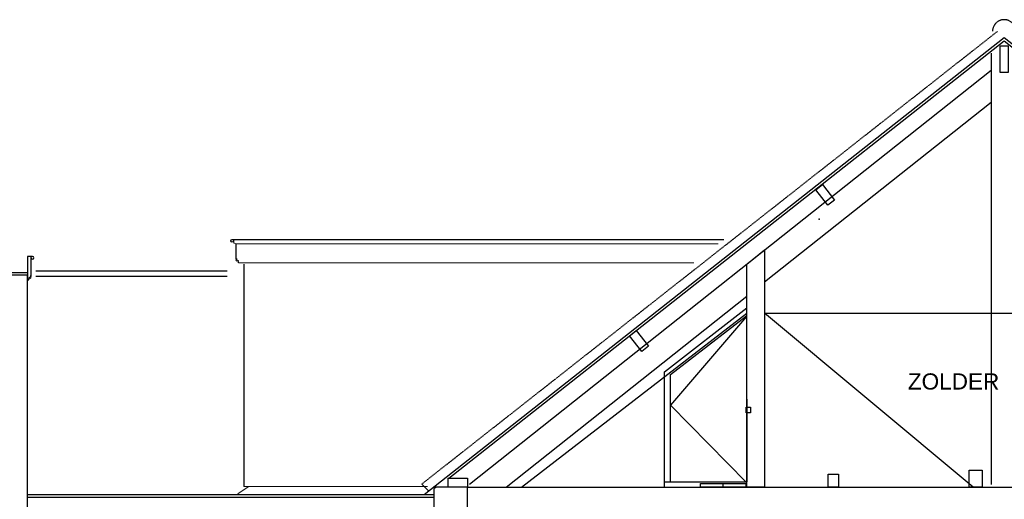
# Model space of a CAD drawing. Extents: x 0 to 286551, y -50 to 581131.
# Tile 110 of 207: x 164345 to 175323, y 511778 to 517126. Entities that reach past the tile are written whole.
import ezdxf

# ---------------------------------------------------------------- set-up
doc = ezdxf.new("R2010")
doc.units = 0
doc.header["$MEASUREMENT"] = 0
doc.linetypes.add('HIDDEN', pattern=[9.524999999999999, 6.35, -3.175])
for name, color, linetype in [('0.09', 7, 'CONTINUOUS'), ('0.13', 5, 'CONTINUOUS'), ('0.25', 2, 'CONTINUOUS')]:
    doc.layers.add(name, color=color, linetype=linetype)
doc.layers.add('0gevel.18', color=1, linetype='CONTINUOUS', lineweight=18)

msp = doc.modelspace()

# ---------------------------------------------------------------- linework, layer by layer
at = {"layer": '0.09'}
for points in [[(164523.6245802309, 514325.5474336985), (166658, 514325.5474336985)], [(164523.6245802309, 514265.5474336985), (166658, 514265.5474336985)]]:
    msp.add_lwpolyline(points, dxfattribs=at)
msp.add_point((173258.2813670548, 514902.0843772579), dxfattribs=at)
at = {"layer": '0.13'}
for points in [[(175176.6245802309, 516754), (175176.6245802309, 511942.5474336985)], [(169361, 511946), (175176.6245802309, 516565.3041803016)], [(172651, 514201.6420116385), (175176.6245802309, 516207.7254546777)], [(169769.069264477, 511912.5474336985), (172451, 514042.7836081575)]]:
    msp.add_lwpolyline(points, dxfattribs=at)
at = {"layer": '0.13', "color": 5, "linetype": 'Continuous', "ltscale": 0.2}
msp.add_lwpolyline([(172451, 514400.3623337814), (172651, 514559.2207372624), (172651, 511912.5474336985), (172451, 511912.5474336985)], close=True, dxfattribs=at)
at = {"layer": '0.13', "linetype": 'Continuous', "ltscale": 0.2}
for points in [[(171534, 511912.5474336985), (171534, 513200.8229780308), (172451, 513912.1204986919)], [(171601, 511972), (171601, 513168), (172448, 513825), (172450.9067387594, 511972)], [(172448, 513818), (171601, 512826), (172448, 511965)], [(171534, 511972), (172450.9067387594, 511972)]]:
    msp.add_lwpolyline(points, dxfattribs=at)
at = {"layer": '0.25', "linetype": 'HIDDEN'}
msp.add_lwpolyline([(168827.553889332, 511947.1744095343), (175247.0596435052, 516996.438592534)], dxfattribs=at)
at = {"layer": '0.25'}
for points in [[(168854.6797606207, 511832.5474336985), (175321.6245802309, 516928.1426907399), (181530.2213456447, 512036.1114281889)], [(169131.5949407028, 512012.5474336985), (175321.6245802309, 516889.9488267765), (181511.6542197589, 512012.5474336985)], [(172651, 513852.5474336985), (177995.8285034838, 513852.5474336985)], [(169336.6245802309, 510229.2972044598), (169336.6245802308, 511912.5474336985), (168988.7801400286, 511912.5474336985), (168961.6245802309, 511893.5329060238), (168961.6245802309, 509339.2972044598)], [(169336.6245802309, 511912.5474336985), (181306.6245802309, 511912.5474336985)], [(164433.6245802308, 511832.5474336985), (168961.6245802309, 511832.5474336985)], [(164433.6245802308, 511802.5474336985), (168961.6245802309, 511802.5474336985)]]:
    msp.add_lwpolyline(points, dxfattribs=at)
for points in [[(175371.6245802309, 516542.5474336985), (175371.6245802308, 516832.5474336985), (175271.6245802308, 516832.5474336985), (175271.6245802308, 516542.5474336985)], [(164433.6245802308, 510399.5474336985), (164433.6245802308, 514275.5474336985), (164183.4437115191, 514275.5474336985), (163973.6245802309, 514275.5474336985), (163973.6245802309, 514085.5474336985), (163973.6245802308, 510399.5474336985)], [(164433.6245802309, 514275.5474336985), (164183.4437115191, 514275.5474336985), (164183.4437115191, 514305.5474336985), (164433.6245802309, 514305.5474336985)], [(169336.6245802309, 511912.5474336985), (169121.6245802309, 511912.5474336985), (169121.6245802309, 512012.5474336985), (169336.6245802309, 512012.5474336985)]]:
    msp.add_lwpolyline(points, close=True, dxfattribs=at)
at = {"layer": '0.25', "color": 2, "linetype": 'Continuous', "ltscale": 0.2}
for points in [[(173295.7072738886, 515288.0498199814), (173430.8406860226, 515114.4440570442), (173355.8745611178, 515056.0909927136), (173220.7411489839, 515229.6967556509)], [(171219.8707158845, 513658.8182465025), (171355.0041280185, 513485.2124835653), (171280.0380031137, 513426.8594192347), (171144.9045909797, 513600.465182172)]]:
    msp.add_lwpolyline(points, close=True, dxfattribs=at)
at = {"layer": '0.25'}
for points in [[(166728.3847331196, 514659.5474336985, -2.414213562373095), (166713.3847331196, 514674.5474336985), (172197, 514674.5474336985)], [(166786, 514414.5474336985), (166785.3847331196, 514414.5474336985), (166785.3847331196, 514424.5474336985, 0.4142135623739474), (166780.3847331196, 514429.5474336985), (166780.3847331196, 514444.5474336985, -2.414213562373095), (166770.3847331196, 514454.5474336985), (166760.3847331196, 514454.5474336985), (166760.3847331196, 514627.131842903)], [(164473.6245802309, 514470.5474336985, 2.414213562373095), (164488.6245802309, 514485.5474336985), (164433.6245802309, 514485.5474336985)]]:
    msp.add_lwpolyline(points, format="xyb", dxfattribs=at)
msp.add_lwpolyline([(164473.6245802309, 514485.5474336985), (164433.6245802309, 514485.5474336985), (164433.6245802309, 514225.5474336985), (164448.6245802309, 514225.5474336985), (164448.6245802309, 514235.5474336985, -0.4142135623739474), (164453.6245802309, 514240.5474336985), (164453.6245802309, 514255.5474336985, 2.414213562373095), (164463.6245802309, 514265.5474336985), (164473.6245802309, 514265.5474336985)], format="xyb", close=True, dxfattribs=at)
at = {"layer": '0.25', "linetype": 'Continuous', "ltscale": 0.2}
msp.add_lwpolyline([(166843, 514401), (166843, 511921)], dxfattribs=at)
at = {"layer": '0.25', "color": 2, "linetype": 'Continuous', "ltscale": 0.2}
for points in [[(169940, 511914), (172451, 513853)], [(174974.323625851, 511912.5474336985), (172651, 513852.5474336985)]]:
    msp.add_lwpolyline(points, dxfattribs=at)
at = {"layer": '0.25', "linetype": 'Continuous', "ltscale": 0.2}
for points in [[(172446.372923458, 512806), (172494.372923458, 512806), (172494.372923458, 512741), (172446.372923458, 512741)], [(173473, 511912.5474336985), (173358, 511912.5474336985), (173358, 512057.5474336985), (173473, 512057.5474336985)], [(175076.6245802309, 511912.5474336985), (174931.6245802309, 511912.5474336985), (174931.6245802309, 512102.5474336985), (175076.6245802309, 512102.5474336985)], [(172185.372923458, 511914), (171935.372923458, 511914), (171935.372923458, 511954), (172185.372923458, 511954)], [(172440.372923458, 511914), (172190.372923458, 511914), (172190.372923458, 511954), (172440.372923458, 511954)]]:
    msp.add_lwpolyline(points, close=True, dxfattribs=at)
at = {"layer": '0.25', "linetype": 'HIDDEN'}
msp.add_arc((175321.6245802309, 516996.438592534), 130, 0, 180, dxfattribs=at)
at = {"layer": '0gevel.18', "linetype": 'Continuous', "ltscale": 0.2}
for points in [[(166759.3847331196, 514674.5474336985), (166733, 514674.5474336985), (166733, 514635), (166741, 514635), (166747, 514630), (166761, 514627)], [(166760.3847331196, 514627), (172134, 514627)], [(166785.3847331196, 514414.5474336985), (171863, 514414.5474336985)], [(166894, 511918), (166778, 511838)], [(166843, 511921), (168891, 511921)], [(168902, 511873), (168827.5538893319, 511947.1744095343)]]:
    msp.add_lwpolyline(points, dxfattribs=at)

# ---------------------------------------------------------------- texts
at = {"layer": '0.09', "insert": (174757.4899681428, 513090.7450907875), "char_height": 180, "width": 3040.8156, "attachment_point": 5}
msp.add_mtext('{\\fArial|b0|i0|c0|p34;ZOLDER}', dxfattribs=at)

doc.saveas('drawing.dxf')
